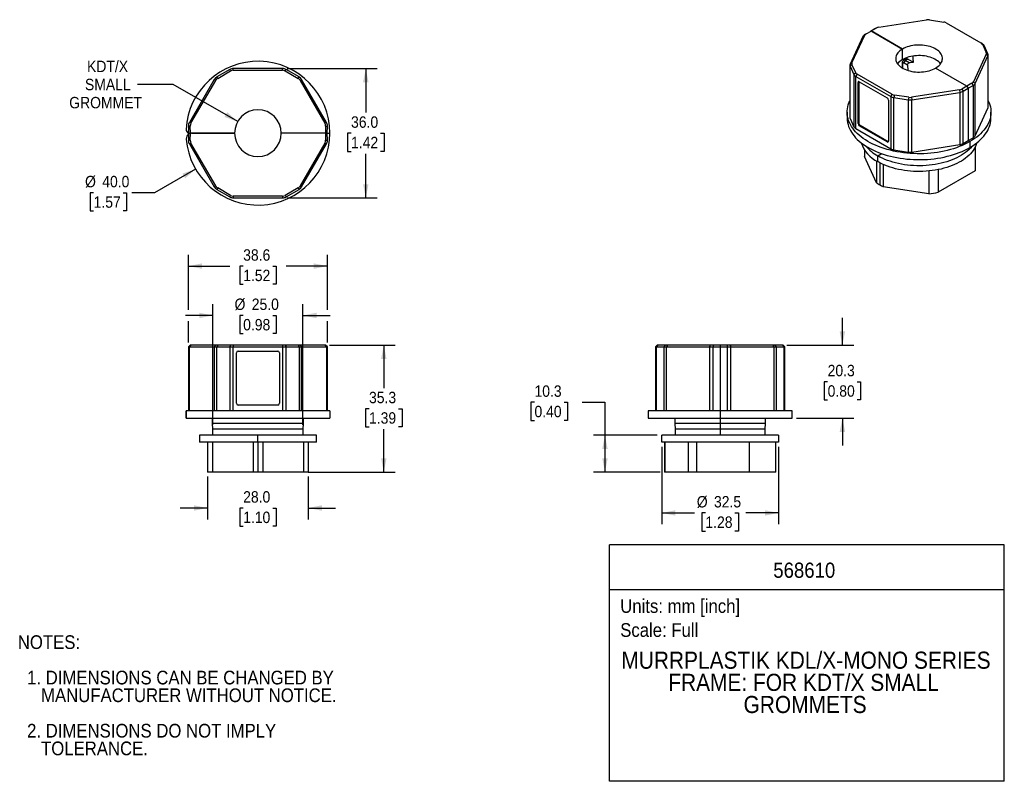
# Model space of a CAD drawing. Header units: millimetres. Extents: x 6 to 279, y 0 to 212.
import ezdxf
from ezdxf.enums import TextEntityAlignment as Align

# ---------------------------------------------------------------- set-up
doc = ezdxf.new("R2010")
doc.units = ezdxf.units.MM
doc.linetypes.add('SLD-Solid', pattern=[0])
doc.layers.add('DIMENSIONS', color=140, linetype='SLD-Solid', lineweight=25)
doc.layers.add('TEXT', color=140, linetype='SLD-Solid', lineweight=25)
doc.layers.add('SLD-DEFPOINTS', color=7, linetype='Continuous', plot=False)
doc.layers.get('SLD-DEFPOINTS').off()
doc.styles.add('SLDTEXTSTYLE0', font='GOTHIC.TTF', dxfattribs={"width": 0.913})
doc.dimstyles.new('SLDDIMSTYLE0', dxfattribs={"dimtxt": 3.175, "dimasz": 3.81, "dimexe": 0, "dimexo": 0.0625, "dimgap": 0.79375, "dimtad": 0, "dimtih": 1, "dimtoh": 1, "dimdec": 1, "dimrnd": 1e-09, "dimzin": 12, "dimdsep": 46, "dimtxsty": 'SLDTEXTSTYLE0', "dimsah": 1, "dimcen": 0.09, "dimadec": 0, "dimazin": 3, "dimtfac": 1, "dimtdec": 1, "dimtofl": 0, "dimtmove": 0, "dimatfit": 3, "dimfxl": 0, "dimfrac": 2, "dimtolj": 1, "dimtzin": 12, "dimarcsym": 0})
doc.dimstyles.new('SLDDIMSTYLE1', dxfattribs={"dimtxt": 3.175, "dimasz": 3.81, "dimexe": 0, "dimexo": 0.0625, "dimgap": 0.79375, "dimtad": 0, "dimtih": 1, "dimtoh": 1, "dimdec": 1, "dimrnd": 1e-09, "dimzin": 4, "dimdsep": 46, "dimtxsty": 'SLDTEXTSTYLE0', "dimsah": 1, "dimcen": 0.09, "dimadec": 0, "dimazin": 1, "dimtfac": 1, "dimtdec": 1, "dimtmove": 0, "dimatfit": 0, "dimfxl": 0, "dimfrac": 2, "dimtolj": 1, "dimtzin": 12, "dimarcsym": 0})
doc.dimstyles.new('SLDDIMSTYLE2', dxfattribs={"dimtxt": 3.175, "dimasz": 3.81, "dimexe": 0, "dimexo": 0.0625, "dimgap": 0.79375, "dimtad": 0, "dimtih": 1, "dimtoh": 1, "dimdec": 1, "dimrnd": 1e-09, "dimzin": 12, "dimdsep": 46, "dimtxsty": 'SLDTEXTSTYLE0', "dimsah": 1, "dimcen": 0.09, "dimadec": 0, "dimazin": 3, "dimtfac": 1, "dimtdec": 1, "dimtmove": 0, "dimatfit": 0, "dimfxl": 0, "dimfrac": 2, "dimtolj": 1, "dimtzin": 12, "dimarcsym": 0})
doc.dimstyles.new('SLDDIMSTYLE3', dxfattribs={"dimtxt": 3.175, "dimasz": 3.81, "dimexe": 0, "dimexo": 0.0625, "dimgap": 0.79375, "dimtad": 0, "dimtih": 1, "dimtoh": 1, "dimdec": 1, "dimrnd": 1e-09, "dimzin": 4, "dimdsep": 46, "dimtxsty": 'SLDTEXTSTYLE0', "dimsah": 1, "dimcen": 0.09, "dimadec": 0, "dimazin": 1, "dimtfac": 1, "dimtdec": 1, "dimtofl": 0, "dimtmove": 0, "dimatfit": 3, "dimfxl": 0, "dimfrac": 2, "dimtolj": 1, "dimtzin": 12, "dimarcsym": 0})
doc.dimstyles.new('SLDDIMSTYLE4', dxfattribs={"dimtxt": 3.175, "dimasz": 3.81, "dimexe": 0, "dimexo": 0.0625, "dimgap": 0.79375, "dimtad": 0, "dimtih": 1, "dimtoh": 1, "dimdec": 1, "dimrnd": 1e-09, "dimzin": 4, "dimdsep": 46, "dimtxsty": 'SLDTEXTSTYLE0', "dimsah": 1, "dimcen": 0, "dimadec": 0, "dimazin": 1, "dimtfac": 1, "dimtdec": 1, "dimtofl": 0, "dimtmove": 0, "dimatfit": 3, "dimfxl": 0, "dimfrac": 2, "dimtolj": 1, "dimtzin": 12, "dimarcsym": 0})
doc.dimstyles.new('SLDDIMSTYLE5', dxfattribs={"dimtxt": 3.175, "dimasz": 3.81, "dimexe": 0, "dimexo": 0.0625, "dimgap": 0.79375, "dimtad": 0, "dimtih": 1, "dimtoh": 1, "dimdec": 1, "dimrnd": 1e-09, "dimzin": 12, "dimdsep": 46, "dimtxsty": 'SLDTEXTSTYLE0', "dimsah": 1, "dimcen": 0, "dimadec": 0, "dimazin": 3, "dimtfac": 1, "dimtdec": 1, "dimtofl": 0, "dimtmove": 0, "dimatfit": 3, "dimfxl": 0, "dimfrac": 2, "dimtolj": 1, "dimtzin": 12, "dimarcsym": 0})

# ---------------------------------------------------------------- blocks, each defined once
blk = doc.blocks.new('SW_NOTE_0')
at = {"layer": 'TEXT', "color": 0, "insert": (0, 4.87), "char_height": 3.81, "attachment_point": 1, "style": 'SLDTEXTSTYLE0'}
blk.add_mtext('Scale: Full', dxfattribs=at)
blk = doc.blocks.new('SW_NOTE_0_1')
at = {"layer": 'TEXT', "color": 0, "insert": (0, 4.87), "char_height": 3.81, "attachment_point": 1, "style": 'SLDTEXTSTYLE0'}
blk.add_mtext('Units: mm [inch]', dxfattribs=at)
blk = doc.blocks.new('Block1')
at = {"layer": 'TEXT'}
for p, q in [((279.4, 65.76), (169.64, 65.76)), ((169.64, 0), (169.64, 65.76)), ((279.4, 0), (279.4, 65.76)), ((169.64, 53.4), (279.4, 53.4)), ((279.4, 0), (169.64, 0))]:
    blk.add_line(p, q, dxfattribs=at)
at = {"layer": 'TEXT', "color": 140}
for name, p in [('SW_NOTE_0_1', (172.59, 45.8)), ('SW_NOTE_0', (172.59, 39.13))]:
    blk.add_blockref(name, p, dxfattribs=at)
at = {"layer": 'TEXT', "color": 140, "style": 'SLDTEXTSTYLE0', "width": 0.913}
for tag, height, p in [('AUTOATTR0', 4.23, (215.16, 55.35)), ('AUTOATTR1_0', 4.76, (172.91, 29.89)), ('AUTOATTR1_1', 4.76, (185.95, 23.73)), ('AUTOATTR1_2', 4.76, (206.89, 17.57))]:
    blk.add_attdef(tag, text='', height=height, dxfattribs=at).set_placement(p, align=Align.BOTTOM_LEFT)
blk = doc.blocks.new('SW_NOTE_0_2')
at = {"layer": 'TEXT', "color": 0, "char_height": 3.81, "attachment_point": 1, "style": 'SLDTEXTSTYLE0'}
for s, insert in [('NOTES:', (0, 4.87)), ('  1. DIMENSIONS CAN BE CHANGED BY     ', (0, -4.99)), ('     MANUFACTURER WITHOUT NOTICE.', (0, -9.91)), ('  2. DIMENSIONS DO NOT IMPLY ', (0, -19.77)), ('     TOLERANCE.', (0, -24.69))]:
    blk.add_mtext(s, dxfattribs=dict(at, insert=insert))
blk = doc.blocks.new('_D')
at = {"layer": 'DIMENSIONS'}
for p, q in [((91.73, 121.34), (110.02, 121.34)), ((106.85, 121.34), (106.85, 109.4)), ((102.74, 103.67), (101.78, 103.67)), ((101.78, 103.67), (101.78, 98.63)), ((110.95, 103.67), (111.92, 103.67)), ((111.92, 103.67), (111.92, 98.63)), ((101.78, 98.63), (102.74, 98.63)), ((111.92, 98.63), (110.95, 98.63)), ((106.85, 86.04), (106.85, 97.98)), ((85.77, 86.04), (110.02, 86.04))]:
    blk.add_line(p, q, dxfattribs=at)
for points in [[(106.85, 121.34), (106.09, 117.53), (107.61, 117.53)], [(106.85, 86.04), (107.61, 89.85), (106.09, 89.85)]]:
    blk.add_solid(points, dxfattribs=at)
at = {"layer": 'DIMENSIONS', "char_height": 3.175, "attachment_point": 1, "style": 'SLDTEXTSTYLE0'}
for s, insert in [('35.3', (102.74, 108.37)), ('1.39', (102.74, 102.68))]:
    blk.add_mtext(s, dxfattribs=dict(at, insert=insert))
blk = doc.blocks.new('_D_1')
at = {"layer": 'DIMENSIONS'}
for p, q in [((52.52, 131.2), (52.52, 146.52)), ((91.16, 131.2), (91.16, 146.52)), ((52.52, 143.34), (63.99, 143.34)), ((67.74, 143.32), (66.77, 143.32)), ((66.77, 143.32), (66.77, 138.28)), ((75.95, 143.32), (76.92, 143.32)), ((76.92, 143.32), (76.92, 138.28)), ((91.16, 143.34), (79.7, 143.34)), ((66.77, 138.28), (67.74, 138.28)), ((76.92, 138.28), (75.95, 138.28)), ((52.52, 122.11), (52.52, 128.02)), ((91.16, 122.11), (91.16, 128.02))]:
    blk.add_line(p, q, dxfattribs=at)
for points in [[(52.52, 143.34), (56.33, 142.58), (56.33, 144.1)], [(91.16, 143.34), (87.35, 144.1), (87.35, 142.58)]]:
    blk.add_solid(points, dxfattribs=at)
at = {"layer": 'DIMENSIONS', "char_height": 3.175, "attachment_point": 1, "style": 'SLDTEXTSTYLE0'}
for s, insert in [('38.6', (67.74, 148.02)), ('1.52', (67.74, 142.33))]:
    blk.add_mtext(s, dxfattribs=dict(at, insert=insert))
blk = doc.blocks.new('_D_2')
at = {"layer": 'DIMENSIONS'}
for p, q in [((57.84, 84.77), (57.84, 72.87)), ((85.84, 84.77), (85.84, 72.87)), ((57.84, 76.04), (50.22, 76.04)), ((67.74, 76.02), (66.77, 76.02)), ((66.77, 76.02), (66.77, 70.98)), ((75.95, 76.02), (76.92, 76.02)), ((76.92, 76.02), (76.92, 70.98)), ((85.84, 76.04), (93.46, 76.04)), ((66.77, 70.98), (67.74, 70.98)), ((76.92, 70.98), (75.95, 70.98))]:
    blk.add_line(p, q, dxfattribs=at)
for points in [[(57.84, 76.04), (54.03, 76.8), (54.03, 75.28)], [(85.84, 76.04), (89.65, 75.28), (89.65, 76.8)]]:
    blk.add_solid(points, dxfattribs=at)
at = {"layer": 'DIMENSIONS', "char_height": 3.175, "attachment_point": 1, "style": 'SLDTEXTSTYLE0'}
for s, insert in [('28.0', (67.74, 80.72)), ('1.10', (67.74, 75.03))]:
    blk.add_mtext(s, dxfattribs=dict(at, insert=insert))
blk = doc.blocks.new('_D_3')
at = {"layer": 'DIMENSIONS'}
for p, q in [((59.34, 99.2), (59.34, 132.79)), ((84.34, 99.2), (84.34, 132.79)), ((59.34, 129.61), (51.72, 129.61)), ((67.74, 129.61), (66.77, 129.61)), ((66.77, 129.61), (66.77, 124.57)), ((75.95, 129.61), (76.92, 129.61)), ((76.92, 129.61), (76.92, 124.57)), ((84.34, 129.61), (91.96, 129.61)), ((66.77, 124.57), (67.74, 124.57)), ((76.92, 124.57), (75.95, 124.57))]:
    blk.add_line(p, q, dxfattribs=at)
for points in [[(59.34, 129.61), (55.53, 130.37), (55.53, 128.85)], [(84.34, 129.61), (88.15, 128.85), (88.15, 130.37)]]:
    blk.add_solid(points, dxfattribs=at)
at = {"layer": 'DIMENSIONS', "char_height": 3.175, "attachment_point": 1, "style": 'SLDTEXTSTYLE0'}
for s, insert in [('%%c', (65.34, 134.31)), ('25.0', (70.13, 134.31)), ('0.98', (67.74, 128.63))]:
    blk.add_mtext(s, dxfattribs=dict(at, insert=insert))
blk = doc.blocks.new('_D_4')
at = {"layer": 'DIMENSIONS'}
for p, q in [((184.14, 93.07), (184.14, 71.5)), ((216.64, 93.07), (216.64, 71.5)), ((184.14, 74.67), (193.24, 74.67)), ((196.28, 74.67), (195.31, 74.67)), ((195.31, 74.67), (195.31, 69.63)), ((204.49, 74.67), (205.46, 74.67)), ((205.46, 74.67), (205.46, 69.63)), ((216.64, 74.67), (207.53, 74.67)), ((195.31, 69.63), (196.28, 69.63)), ((205.46, 69.63), (204.49, 69.63))]:
    blk.add_line(p, q, dxfattribs=at)
for points in [[(184.14, 74.67), (187.95, 73.91), (187.95, 75.43)], [(216.64, 74.67), (212.83, 75.43), (212.83, 73.91)]]:
    blk.add_solid(points, dxfattribs=at)
at = {"layer": 'DIMENSIONS', "char_height": 3.175, "attachment_point": 1, "style": 'SLDTEXTSTYLE0'}
for s, insert in [('%%c', (193.89, 79.37)), ('32.5', (198.67, 79.37)), ('1.28', (196.28, 73.69))]:
    blk.add_mtext(s, dxfattribs=dict(at, insert=insert))
blk = doc.blocks.new('_D_5')
at = {"layer": 'DIMENSIONS'}
for p, q in [((148.75, 105.45), (147.78, 105.45)), ((147.78, 105.45), (147.78, 100.41)), ((156.96, 105.45), (157.93, 105.45)), ((157.93, 105.45), (157.93, 100.41)), ((162, 105.48), (168.35, 105.48)), ((168.35, 105.48), (168.35, 96.29)), ((147.78, 100.41), (148.75, 100.41)), ((157.93, 100.41), (156.96, 100.41)), ((182.87, 96.29), (165.18, 96.29)), ((168.35, 96.29), (168.35, 86.04)), ((183.72, 86.04), (165.18, 86.04))]:
    blk.add_line(p, q, dxfattribs=at)
for points in [[(168.35, 96.29), (167.59, 92.48), (169.11, 92.48)], [(168.35, 86.04), (169.11, 89.85), (167.59, 89.85)]]:
    blk.add_solid(points, dxfattribs=at)
at = {"layer": 'DIMENSIONS', "char_height": 3.175, "attachment_point": 1, "style": 'SLDTEXTSTYLE0'}
for s, insert in [('10.3', (148.75, 110.15)), ('0.40', (148.75, 104.47))]:
    blk.add_mtext(s, dxfattribs=dict(at, insert=insert))
blk = doc.blocks.new('_D_6')
at = {"layer": 'DIMENSIONS'}
for p, q in [((234.38, 121.34), (234.38, 128.96)), ((218.95, 121.34), (237.55, 121.34)), ((230.27, 111.17), (229.3, 111.17)), ((229.3, 111.17), (229.3, 106.13)), ((238.48, 111.17), (239.45, 111.17)), ((239.45, 111.17), (239.45, 106.13)), ((229.3, 106.13), (230.27, 106.13)), ((239.45, 106.13), (238.48, 106.13)), ((221.66, 101.04), (237.55, 101.04)), ((234.38, 101.04), (234.38, 93.42))]:
    blk.add_line(p, q, dxfattribs=at)
for points in [[(234.38, 121.34), (235.14, 125.15), (233.62, 125.15)], [(234.38, 101.04), (233.62, 97.23), (235.14, 97.23)]]:
    blk.add_solid(points, dxfattribs=at)
at = {"layer": 'DIMENSIONS', "char_height": 3.175, "attachment_point": 1, "style": 'SLDTEXTSTYLE0'}
for s, insert in [('20.3', (230.27, 115.87)), ('0.80', (230.27, 110.18))]:
    blk.add_mtext(s, dxfattribs=dict(at, insert=insert))
blk = doc.blocks.new('_D_7')
at = {"layer": 'DIMENSIONS'}
for p, q in [((79.97, 198.32), (105.02, 198.32)), ((101.84, 198.32), (101.84, 186.03)), ((97.74, 180.3), (96.77, 180.3)), ((96.77, 180.3), (96.77, 175.26)), ((105.95, 180.3), (106.92, 180.3)), ((106.92, 180.3), (106.92, 175.26)), ((96.77, 175.26), (97.74, 175.26)), ((106.92, 175.26), (105.95, 175.26)), ((101.84, 162.32), (101.84, 174.61)), ((79.97, 162.32), (105.02, 162.32))]:
    blk.add_line(p, q, dxfattribs=at)
for points in [[(101.84, 198.32), (101.08, 194.51), (102.61, 194.51)], [(101.84, 162.32), (102.61, 166.13), (101.08, 166.13)]]:
    blk.add_solid(points, dxfattribs=at)
at = {"layer": 'DIMENSIONS', "char_height": 3.175, "attachment_point": 1, "style": 'SLDTEXTSTYLE0'}
for s, insert in [('36.0', (97.74, 185)), ('1.42', (97.74, 179.31))]:
    blk.add_mtext(s, dxfattribs=dict(at, insert=insert))
blk = doc.blocks.new('_D_8')
at = {"layer": 'DIMENSIONS'}
for p, q in [((54.52, 170.32), (43.11, 163.74)), ((26.16, 163.74), (25.19, 163.74)), ((25.19, 163.74), (25.19, 158.7)), ((34.37, 163.74), (35.34, 163.74)), ((35.34, 163.74), (35.34, 158.7)), ((43.11, 163.74), (36.76, 163.74)), ((25.19, 158.7), (26.16, 158.7)), ((35.34, 158.7), (34.37, 158.7))]:
    blk.add_line(p, q, dxfattribs=at)
blk.add_solid([(54.52, 170.32), (50.84, 169.08), (51.61, 167.76)], dxfattribs=at)
at = {"layer": 'DIMENSIONS', "char_height": 3.175, "attachment_point": 1, "style": 'SLDTEXTSTYLE0'}
for s, insert in [('%%c', (23.77, 168.44)), ('40.0', (28.55, 168.44)), ('1.57', (26.16, 162.75))]:
    blk.add_mtext(s, dxfattribs=dict(at, insert=insert))
blk = doc.blocks.new('_D_9')
at = {"layer": 'DIMENSIONS'}
for p, q in [((48.31, 193.91), (38.37, 193.91)), ((66.22, 183.57), (48.31, 193.91))]:
    blk.add_line(p, q, dxfattribs=at)
blk.add_solid([(66.22, 183.57), (63.3, 186.14), (62.53, 184.82)], dxfattribs=at)
at = {"layer": 'DIMENSIONS', "char_height": 3.175, "attachment_point": 1, "style": 'SLDTEXTSTYLE0'}
for s, insert in [('KDT/X', (24.32, 200.49)), ('SMALL', (23.75, 195.45)), ('GROMMET', (19.37, 190.41))]:
    blk.add_mtext(s, dxfattribs=dict(at, insert=insert))

msp = doc.modelspace()

# ---------------------------------------------------------------- linework, layer by layer
for p, q in [((244.48, 209.81), (257.79, 211.87)), ((258.57, 211.87), (262.55, 211.25)), ((263.22, 211.03), (272.92, 205.43)), ((240.99, 207.96), (242.38, 208.74)), ((243.43, 209.37), (242.23, 208.65)), ((242.39, 208.74), (242.41, 208.75)), ((242.41, 208.75), (243.79, 209.57)), ((251.1, 203.74), (242.41, 208.75)), ((242.66, 208.61), (251.1, 203.74)), ((243.79, 209.57), (243.43, 209.37)), ((243.45, 209.38), (243.43, 209.37)), ((243.8, 209.58), (243.45, 209.38)), ((240.1, 207.23), (236.54, 199.54)), ((237.02, 199.88), (240.59, 207.56)), ((240.59, 207.56), (240.1, 207.23)), ((240.97, 207.95), (240.62, 207.74)), ((272.92, 205.43), (273.27, 205.23)), ((251.1, 200.8), (251.1, 203.74)), ((273.31, 205.04), (274.37, 202.74)), ((273.31, 205.04), (273.79, 204.71)), ((274.86, 202.41), (273.79, 204.71)), ((274.37, 202.74), (274.86, 202.41)), ((251.02, 199.9), (251.02, 198.48)), ((252.12, 200.99), (251.37, 200.56)), ((251.52, 199.9), (252.49, 199.34)), ((252.62, 200.94), (251.87, 200.51)), ((252.97, 199.88), (251.87, 200.51)), ((252.62, 200.94), (254.15, 200.06)), ((274.37, 202.29), (270.81, 194.61)), ((271.29, 194.12), (274.86, 201.81)), ((274.37, 202.29), (274.86, 201.81)), ((274.86, 201.81), (274.86, 187.28)), ((274.93, 187.57), (274.93, 202.11)), ((63.99, 198.05), (60.42, 195.99)), ((60.67, 195.56), (64.24, 197.62)), ((64.24, 197.62), (63.99, 198.05)), ((64.99, 197.82), (64.99, 198.32)), ((78.7, 198.32), (64.99, 198.32)), ((64.99, 197.82), (78.7, 197.82)), ((78.7, 197.82), (78.7, 198.32)), ((79.45, 197.62), (79.7, 198.05)), ((79.45, 197.62), (83.02, 195.56)), ((83.27, 195.99), (79.7, 198.05)), ((236.47, 199.24), (236.47, 184.71)), ((237.02, 199.88), (236.54, 199.54)), ((237.02, 199.43), (236.54, 198.94)), ((236.54, 198.94), (237.6, 196.64)), ((236.54, 184.41), (236.54, 198.94)), ((238.09, 197.13), (237.02, 199.43)), ((251.17, 198.39), (251.17, 199.69)), ((252.49, 199.34), (252.61, 197.79)), ((268.98, 193.42), (260.29, 198.43)), ((59.68, 195.26), (52.79, 183.33)), ((53.23, 183.08), (60.12, 195.01)), ((60.12, 195.01), (59.68, 195.26)), ((60.67, 195.56), (60.42, 195.99)), ((83.02, 195.56), (83.27, 195.99)), ((83.57, 195.01), (84, 195.26)), ((83.57, 195.01), (90.46, 183.08)), ((90.9, 183.33), (84, 195.26)), ((238.09, 197.13), (237.6, 196.64)), ((237.6, 196.64), (237.6, 182.11)), ((238.47, 196.74), (238.12, 196.13)), ((238.12, 196.13), (247.82, 190.53)), ((238.12, 181.59), (238.12, 196.13)), ((248.17, 191.14), (238.47, 196.74)), ((238.73, 194.43), (238.94, 194.55)), ((238.73, 183), (238.73, 194.43)), ((238.94, 194.55), (238.94, 183.12)), ((239.08, 194.63), (246.86, 190.14)), ((270.81, 194.61), (271.29, 194.12)), ((266.92, 192.36), (253.6, 190.3)), ((253.73, 189.61), (267.04, 191.67)), ((266.92, 192.36), (267.04, 191.67)), ((267.04, 191.67), (267.04, 177.14)), ((268.98, 193.42), (267.61, 192.6)), ((267.61, 192.6), (267.97, 191.99)), ((267.97, 191.99), (269.33, 192.8)), ((267.97, 177.45), (267.97, 191.99)), ((270.4, 194.21), (268.98, 193.42)), ((268.98, 193.42), (269.33, 192.8)), ((269.33, 192.8), (270.75, 193.59)), ((269.33, 192.8), (269.33, 178.27)), ((270.4, 194.21), (270.75, 193.59)), ((270.75, 193.59), (270.75, 179.06)), ((271.29, 179.59), (271.29, 194.12)), ((247.21, 189.53), (247.21, 178.1)), ((248.17, 191.14), (247.82, 190.53)), ((247.82, 190.53), (247.82, 176)), ((248.84, 190.92), (248.71, 190.23)), ((248.71, 190.23), (252.7, 189.61)), ((248.71, 175.7), (248.71, 190.23)), ((252.83, 190.3), (248.84, 190.92)), ((252.83, 190.3), (252.7, 189.61)), ((252.7, 189.61), (252.7, 175.08)), ((253.6, 190.3), (253.73, 189.61)), ((253.73, 175.08), (253.73, 189.61)), ((271.29, 179.59), (274.86, 187.28)), ((235.7, 186.14), (235.7, 184.51)), ((236.54, 184.41), (237.6, 182.11)), ((275.7, 184.51), (275.7, 186.14)), ((53.03, 182.3), (52.53, 182.29)), ((52.53, 182.29), (52.56, 180.37)), ((53.23, 183.08), (52.79, 183.33)), ((53.06, 180.32), (53.03, 182.3)), ((90.46, 183.08), (90.9, 183.33)), ((90.66, 182.3), (90.63, 180.32)), ((90.66, 182.3), (91.16, 182.29)), ((91.13, 180.32), (91.16, 182.29)), ((238.12, 181.59), (247.82, 176)), ((238.94, 183.12), (238.73, 183)), ((239.08, 182.39), (239.29, 182.51)), ((246.86, 177.9), (239.08, 182.39)), ((239.29, 182.51), (247.07, 178.02)), ((52.56, 180.06), (52.53, 178.36)), ((53.03, 178.35), (52.53, 178.36)), ((52.87, 180.32), (53.06, 180.32)), ((53.03, 178.35), (53.06, 180.28)), ((65.34, 180.32), (53.06, 180.32)), ((53.41, 180.32), (65.34, 180.32)), ((90.63, 180.32), (78.34, 180.32)), ((90.63, 180.32), (91.13, 180.32)), ((90.63, 180.32), (90.66, 178.35)), ((90.66, 178.35), (91.16, 178.36)), ((91.13, 180.32), (91.84, 180.32)), ((91.16, 178.36), (91.13, 180.32)), ((247.07, 178.02), (246.86, 177.9)), ((267.97, 177.45), (269.33, 178.27)), ((269.33, 178.27), (270.75, 179.06)), ((269.33, 178.27), (269.84, 177.98)), ((269.84, 177.98), (269.84, 176.34)), ((53.23, 177.57), (52.79, 177.32)), ((52.79, 177.32), (59.68, 165.39)), ((60.12, 165.64), (53.23, 177.57)), ((90.46, 177.57), (83.57, 165.64)), ((84, 165.39), (90.9, 177.32)), ((90.46, 177.57), (90.9, 177.32)), ((240.48, 175.74), (240.48, 173.81)), ((248.71, 175.7), (252.7, 175.08)), ((253.73, 175.08), (267.04, 177.14)), ((271.31, 176.44), (271.31, 169.85)), ((243.86, 166.52), (240.48, 173.81)), ((243.86, 172.61), (243.86, 166.52)), ((244.21, 174), (245.32, 174.64)), ((244.21, 172.4), (244.21, 174)), ((244.77, 172.09), (244.77, 165.95)), ((245.76, 171.61), (245.76, 165.43)), ((258.38, 169.79), (258.38, 163.48)), ((260.98, 170.17), (260.98, 163.88)), ((271.31, 169.85), (260.98, 163.88)), ((60.12, 165.64), (59.68, 165.39)), ((60.67, 165.09), (60.42, 164.65)), ((60.42, 164.65), (63.99, 162.59)), ((64.24, 163.02), (60.67, 165.09)), ((83.02, 165.09), (79.45, 163.02)), ((79.7, 162.59), (83.27, 164.65)), ((83.02, 165.09), (83.27, 164.65)), ((83.57, 165.64), (84, 165.39)), ((258.38, 163.48), (245.76, 165.43)), ((64.24, 163.02), (63.99, 162.59)), ((78.7, 162.82), (64.99, 162.82)), ((64.99, 162.82), (64.99, 162.32)), ((64.99, 162.32), (78.7, 162.32)), ((78.7, 162.82), (78.7, 162.32)), ((79.45, 163.02), (79.7, 162.59)), ((53.02, 121.34), (52.52, 120.84)), ((52.52, 120.84), (52.52, 103.04)), ((52.52, 120.84), (52.79, 120.84)), ((53.23, 121.34), (52.79, 120.84)), ((52.79, 103.04), (52.79, 120.84)), ((52.79, 120.84), (59.68, 120.84)), ((53.23, 121.34), (53.02, 121.34)), ((60.12, 121.34), (53.23, 121.34)), ((60.12, 121.34), (59.68, 120.84)), ((59.68, 120.84), (59.68, 103.04)), ((59.68, 120.84), (60.42, 120.84)), ((60.67, 121.34), (60.12, 121.34)), ((60.67, 121.34), (60.42, 120.84)), ((60.42, 103.04), (60.42, 120.84)), ((60.42, 120.84), (63.99, 120.84)), ((64.24, 121.34), (60.67, 121.34)), ((64.24, 121.34), (63.99, 120.84)), ((63.99, 120.84), (63.99, 103.04)), ((63.99, 120.84), (64.99, 120.84)), ((64.99, 121.34), (64.24, 121.34)), ((78.7, 121.34), (64.99, 121.34)), ((64.99, 121.34), (64.99, 120.84)), ((64.99, 103.04), (64.99, 120.84)), ((64.99, 120.84), (78.7, 120.84)), ((79.45, 121.34), (78.7, 121.34)), ((78.7, 121.34), (78.7, 120.84)), ((78.7, 120.84), (79.7, 120.84)), ((78.7, 120.84), (78.7, 103.04)), ((79.45, 121.34), (79.7, 120.84)), ((83.02, 121.34), (79.45, 121.34)), ((79.7, 103.04), (79.7, 120.84)), ((79.7, 120.84), (83.27, 120.84)), ((83.02, 121.34), (83.27, 120.84)), ((83.57, 121.34), (83.02, 121.34)), ((83.27, 120.84), (83.27, 103.04)), ((83.27, 120.84), (84, 120.84)), ((83.57, 121.34), (84, 120.84)), ((90.46, 121.34), (83.57, 121.34)), ((84, 103.04), (84, 120.84)), ((84, 120.84), (90.9, 120.84)), ((90.46, 121.34), (90.9, 120.84)), ((90.66, 121.34), (90.46, 121.34)), ((91.16, 120.84), (90.66, 121.34)), ((90.9, 120.84), (90.9, 103.04)), ((90.9, 120.84), (91.16, 120.84)), ((91.16, 103.04), (91.16, 120.84)), ((182.89, 121.34), (182.39, 120.84)), ((182.39, 120.84), (182.65, 120.84)), ((182.39, 120.84), (182.39, 103.04)), ((183.09, 121.34), (182.65, 120.84)), ((182.65, 120.84), (184.72, 120.84)), ((182.65, 103.04), (182.65, 120.84)), ((183.09, 121.34), (182.89, 121.34)), ((185.15, 121.34), (183.09, 121.34)), ((185.15, 121.34), (184.72, 120.84)), ((184.72, 120.84), (185.45, 120.84)), ((184.72, 120.84), (184.72, 103.04)), ((185.7, 121.34), (185.15, 121.34)), ((185.7, 121.34), (185.45, 120.84)), ((185.45, 120.84), (197.38, 120.84)), ((185.45, 103.04), (185.45, 120.84)), ((197.63, 121.34), (185.7, 121.34)), ((197.63, 121.34), (197.38, 120.84)), ((197.38, 120.84), (198.42, 120.84)), ((197.38, 120.84), (197.38, 103.04)), ((198.41, 121.34), (197.63, 121.34)), ((198.41, 121.34), (198.42, 120.84)), ((200.39, 121.34), (198.41, 121.34)), ((198.42, 103.04), (198.42, 120.84)), ((198.42, 120.84), (200.39, 120.84)), ((202.36, 121.34), (200.39, 121.34)), ((200.39, 121.34), (200.39, 120.84)), ((200.39, 120.84), (202.35, 120.84)), ((200.39, 120.84), (200.39, 103.04)), ((202.36, 121.34), (202.35, 120.84)), ((202.35, 120.84), (202.35, 103.04)), ((202.35, 120.84), (203.39, 120.84)), ((203.14, 121.34), (202.36, 121.34)), ((203.14, 121.34), (203.39, 120.84)), ((215.07, 121.34), (203.14, 121.34)), ((203.39, 103.04), (203.39, 120.84)), ((203.39, 120.84), (215.32, 120.84)), ((215.07, 121.34), (215.32, 120.84)), ((215.62, 121.34), (215.07, 121.34)), ((215.32, 120.84), (215.32, 103.04)), ((215.32, 120.84), (216.06, 120.84)), ((215.62, 121.34), (216.06, 120.84)), ((217.68, 121.34), (215.62, 121.34)), ((216.06, 103.04), (216.06, 120.84)), ((216.06, 120.84), (218.12, 120.84)), ((217.68, 121.34), (218.12, 120.84)), ((217.89, 121.34), (217.68, 121.34)), ((217.89, 121.34), (218.39, 120.84)), ((218.12, 120.84), (218.12, 103.04)), ((218.12, 120.84), (218.39, 120.84)), ((218.39, 103.04), (218.39, 120.84)), ((65.84, 105.19), (65.84, 119.19)), ((66.34, 119.69), (77.34, 119.69)), ((77.84, 119.19), (77.84, 105.19)), ((77.34, 104.69), (66.34, 104.69)), ((51.87, 103.04), (51.87, 101.04)), ((51.91, 103.04), (51.87, 103.04)), ((51.91, 103.04), (51.91, 101.04)), ((91.84, 103.04), (51.91, 103.04)), ((51.91, 101.04), (51.91, 103.04)), ((51.91, 103.04), (51.91, 103.04)), ((91.84, 103.04), (91.84, 101.04)), ((180.39, 103.04), (180.39, 101.04)), ((200.39, 103.04), (180.39, 103.04)), ((200.39, 103.04), (200.39, 101.04)), ((220.39, 103.04), (200.39, 103.04)), ((220.39, 101.04), (220.39, 103.04)), ((51.87, 101.04), (51.91, 101.04)), ((51.91, 101.04), (91.84, 101.04)), ((51.91, 101.04), (51.91, 101.04)), ((59.22, 99.54), (59.22, 101.04)), ((59.34, 97.93), (59.22, 99.54)), ((84.47, 99.54), (59.22, 99.54)), ((84.47, 99.54), (84.34, 97.93)), ((84.47, 101.04), (84.47, 99.54)), ((180.39, 101.04), (200.39, 101.04)), ((187.76, 101.04), (187.76, 99.54)), ((187.76, 99.54), (187.89, 97.93)), ((200.39, 99.54), (187.76, 99.54)), ((200.39, 101.04), (220.39, 101.04)), ((200.39, 101.04), (200.39, 99.54)), ((213.01, 99.54), (200.39, 99.54)), ((200.39, 99.54), (200.39, 97.93)), ((212.89, 97.93), (213.01, 99.54)), ((213.01, 99.54), (213.01, 101.04)), ((55.59, 96.29), (55.59, 94.34)), ((71.84, 96.29), (55.59, 96.29)), ((59.34, 96.29), (59.34, 97.93)), ((84.34, 97.93), (59.34, 97.93)), ((71.84, 94.34), (71.84, 96.29)), ((88.09, 96.29), (71.84, 96.29)), ((84.34, 97.93), (84.34, 96.29)), ((88.09, 94.34), (88.09, 96.29)), ((184.14, 94.34), (184.14, 96.29)), ((216.64, 96.29), (184.14, 96.29)), ((187.89, 97.93), (187.89, 96.29)), ((200.39, 97.93), (187.89, 97.93)), ((212.89, 97.93), (200.39, 97.93)), ((200.39, 97.93), (200.39, 96.29)), ((212.89, 96.29), (212.89, 97.93)), ((216.64, 96.29), (216.64, 94.34)), ((71.84, 94.34), (55.59, 94.34)), ((57.84, 94.34), (57.84, 86.04)), ((59.18, 94.34), (59.18, 86.04)), ((70.5, 94.34), (70.5, 86.04)), ((88.09, 94.34), (71.84, 94.34)), ((71.84, 94.34), (71.84, 86.04)), ((73.18, 94.34), (73.18, 86.04)), ((84.5, 94.34), (84.5, 86.04)), ((85.84, 94.34), (85.84, 86.04)), ((216.64, 94.34), (184.14, 94.34)), ((184.94, 94.34), (184.94, 86.04)), ((184.99, 94.34), (184.99, 86.04)), ((191.53, 94.34), (191.53, 86.04)), ((193.85, 94.34), (193.85, 86.04)), ((208.47, 94.34), (208.47, 86.04)), ((215.78, 94.34), (215.78, 86.04)), ((215.84, 86.04), (215.84, 94.34)), ((59.18, 86.04), (57.84, 86.04)), ((70.5, 86.04), (59.18, 86.04)), ((71.84, 86.04), (70.5, 86.04)), ((73.18, 86.04), (71.84, 86.04)), ((84.5, 86.04), (73.18, 86.04)), ((85.84, 86.04), (84.5, 86.04)), ((184.99, 86.04), (184.94, 86.04)), ((191.53, 86.04), (184.99, 86.04)), ((193.85, 86.04), (191.53, 86.04)), ((208.47, 86.04), (193.85, 86.04)), ((215.78, 86.04), (208.47, 86.04)), ((215.84, 86.04), (215.78, 86.04))]:
    msp.add_line(p, q)
at = {"flags": 128}
for points in [[(251.1, 203.74), (250.73, 203.5), (250.39, 203.25), (250.09, 202.98), (249.83, 202.7), (249.62, 202.41), (249.44, 202.11), (249.31, 201.8), (249.23, 201.48), (249.2, 201.16), (249.21, 200.85), (249.27, 200.53), (249.37, 200.22), (249.52, 199.91), (249.72, 199.61), (249.96, 199.32), (250.24, 199.05), (250.55, 198.79), (250.91, 198.55), (251.3, 198.32), (251.72, 198.12), (252.17, 197.93), (252.65, 197.77), (253.15, 197.63), (253.66, 197.52), (254.19, 197.43), (254.73, 197.37), (255.28, 197.34), (255.83, 197.33), (256.38, 197.35), (256.93, 197.4), (257.47, 197.47), (257.99, 197.57), (258.5, 197.7), (258.99, 197.85), (259.45, 198.02), (259.89, 198.22), (260.29, 198.43)], [(260.29, 198.43), (260.67, 198.67), (261, 198.92), (261.3, 199.19), (261.56, 199.47), (261.78, 199.76), (261.95, 200.06), (262.08, 200.37), (262.16, 200.69), (262.19, 201), (262.18, 201.32), (262.12, 201.64), (262.02, 201.95), (261.87, 202.26), (261.67, 202.56), (261.44, 202.84), (261.16, 203.12), (260.84, 203.38), (260.48, 203.62), (260.09, 203.85), (259.67, 204.05), (259.22, 204.24), (258.75, 204.4), (258.25, 204.54), (257.73, 204.65), (257.2, 204.73), (256.66, 204.8), (256.11, 204.83), (255.56, 204.84), (255.01, 204.82), (254.46, 204.77), (253.93, 204.69), (253.4, 204.6), (252.89, 204.47), (252.41, 204.32), (251.94, 204.15), (251.51, 203.95), (251.1, 203.74)], [(261.68, 199.61), (261.67, 199.62), (261.44, 199.9), (261.16, 200.18), (260.84, 200.44), (260.48, 200.68), (260.09, 200.91), (259.67, 201.11), (259.22, 201.3), (258.75, 201.46), (258.25, 201.6), (257.73, 201.71), (257.2, 201.8), (256.66, 201.86), (256.11, 201.89), (255.56, 201.9), (255.01, 201.88), (254.46, 201.83), (253.93, 201.76), (253.4, 201.66), (252.89, 201.53), (252.41, 201.38), (251.94, 201.21), (251.51, 201.01), (251.1, 200.8)], [(238.96, 194.68), (238.94, 194.63), (238.94, 194.55)], [(269.84, 177.98), (269.15, 177.6), (268.42, 177.24), (267.67, 176.89), (266.89, 176.57), (266.09, 176.28), (265.26, 176), (264.41, 175.75), (263.54, 175.52), (262.65, 175.32), (261.74, 175.14), (260.83, 174.98), (259.9, 174.85), (258.96, 174.75), (258.01, 174.67), (257.06, 174.62), (256.1, 174.6), (255.15, 174.6), (254.19, 174.63), (253.24, 174.68), (252.29, 174.76), (251.36, 174.87), (250.43, 175), (249.51, 175.16), (248.61, 175.35), (247.72, 175.55), (246.86, 175.79), (246.01, 176.04), (245.18, 176.32), (244.38, 176.62), (243.61, 176.94), (242.86, 177.29), (242.14, 177.65), (241.45, 178.04), (240.8, 178.44), (240.18, 178.86), (239.59, 179.3), (239.04, 179.75), (238.53, 180.21), (238.06, 180.7), (237.63, 181.19), (237.24, 181.69), (236.89, 182.21), (236.59, 182.73), (236.33, 183.26), (236.11, 183.8), (235.94, 184.34), (235.81, 184.89), (235.73, 185.44), (235.7, 185.99), (235.71, 186.54), (235.76, 187.09), (235.87, 187.64), (236.01, 188.19), (236.21, 188.73), (236.44, 189.26), (236.47, 189.32)], [(274.93, 189.32), (274.94, 189.29), (275.18, 188.75), (275.37, 188.21), (275.52, 187.66), (275.63, 187.1), (275.68, 186.55), (275.69, 185.99), (275.66, 185.43), (275.58, 184.88), (275.45, 184.33), (275.27, 183.78), (275.05, 183.24), (274.79, 182.7), (274.48, 182.17), (274.12, 181.65), (273.73, 181.15), (273.29, 180.65), (272.81, 180.17), (272.29, 179.7), (271.73, 179.24), (271.14, 178.8), (270.5, 178.38), (269.84, 177.98)], [(235.7, 184.51), (235.7, 184.36), (235.73, 183.81), (235.81, 183.26), (235.94, 182.71), (236.11, 182.17), (236.33, 181.63), (236.59, 181.1), (236.89, 180.57), (237.24, 180.06), (237.63, 179.56), (238.06, 179.06), (238.53, 178.58), (239.04, 178.11), (239.59, 177.66), (240.18, 177.23), (240.8, 176.81), (241.45, 176.4), (242.14, 176.02), (242.86, 175.66), (243.61, 175.31), (244.38, 174.99), (245.18, 174.69), (246.01, 174.41), (246.86, 174.15), (247.72, 173.92), (248.61, 173.71), (249.51, 173.53), (250.43, 173.37), (251.36, 173.24), (252.29, 173.13), (253.24, 173.05), (254.19, 173), (255.15, 172.97), (256.1, 172.97), (257.06, 172.99), (258.01, 173.04), (258.96, 173.12), (259.9, 173.22), (260.83, 173.35), (261.74, 173.5), (262.65, 173.68), (263.54, 173.89), (264.41, 174.12), (265.26, 174.37), (266.09, 174.64), (266.89, 174.94), (267.67, 175.26), (268.42, 175.6), (269.15, 175.96), (269.84, 176.34)], [(269.84, 176.34), (270.5, 176.75), (271.14, 177.17), (271.73, 177.61), (272.29, 178.06), (272.81, 178.53), (273.29, 179.02), (273.73, 179.51), (274.12, 180.02), (274.48, 180.54), (274.79, 181.07), (275.05, 181.6), (275.27, 182.14), (275.45, 182.69), (275.58, 183.24), (275.66, 183.8), (275.69, 184.36), (275.7, 184.51)], [(247.07, 178.02), (247.14, 177.99), (247.19, 177.97)], [(271.76, 177.63), (271.7, 177.42), (271.53, 176.93), (271.32, 176.45), (271.05, 175.97), (270.75, 175.51), (270.4, 175.05), (270.01, 174.6), (269.59, 174.17), (269.12, 173.75), (268.61, 173.34), (268.07, 172.95), (267.49, 172.58), (266.88, 172.23), (266.23, 171.9), (265.56, 171.58), (264.86, 171.29), (264.13, 171.02), (263.38, 170.77), (262.61, 170.55), (261.81, 170.35), (261.01, 170.17), (260.18, 170.02), (259.34, 169.9), (258.49, 169.8), (257.64, 169.72), (256.78, 169.68), (255.91, 169.66), (255.05, 169.66), (254.18, 169.7), (253.33, 169.76), (252.47, 169.84), (251.63, 169.96), (250.8, 170.09), (249.98, 170.26), (249.18, 170.44), (248.4, 170.66), (247.63, 170.89), (246.89, 171.15), (246.18, 171.43), (245.49, 171.74), (244.83, 172.06), (244.21, 172.4)], [(270.47, 176.73), (270.4, 176.64), (270.01, 176.19), (269.59, 175.76), (269.12, 175.34), (268.61, 174.94), (268.07, 174.55), (267.49, 174.18), (266.88, 173.82), (266.23, 173.49), (265.56, 173.18), (264.86, 172.88), (264.13, 172.61), (263.38, 172.36), (262.61, 172.14), (261.81, 171.94), (261.01, 171.76), (260.18, 171.61), (259.34, 171.49), (258.49, 171.39), (257.64, 171.32), (256.78, 171.27), (255.91, 171.25), (255.05, 171.26), (254.18, 171.29), (253.33, 171.35), (252.47, 171.44), (251.63, 171.55), (250.8, 171.69), (249.98, 171.85), (249.18, 172.04), (248.4, 172.25), (247.63, 172.49), (246.89, 172.74), (246.18, 173.03), (245.49, 173.33), (244.83, 173.65), (244.21, 174)]]:
    msp.add_lwpolyline(points, dxfattribs=at)
for centre, radius, start, end in [((258.18, 209.33), 2.56, 81.2908, 98.7091), ((262.28, 209.32), 1.95, 61.1111, 82.0228), ((241.83, 207.17), 1.66, 60.283, 70.6543), ((244.74, 207.89), 1.93, 97.9055, 119.6556), ((241.19, 206.65), 1.23, 117.7423, 152.2622), ((241.41, 207.13), 0.934, 116.6653, 152.1796), ((272.49, 204.61), 0.92, 27.6509, 62.3552), ((272.7, 204.14), 1.23, 27.6509, 62.3553), ((273.91, 202.52), 0.52, 334.4427, 25.5574), ((71.84, 180.32), 20, 0, 176.983), ((253.21, 196.93), 4.41, 118.5958, 142.4585), ((251.26, 199.91), 0.24, 184.0991, 247.1988), ((251.38, 199.73), 0.218, 50.7967, 189.214), ((251.58, 200.13), 0.479, 52.7274, 116.0257), ((252.29, 199.86), 0.768, 122.6055, 177.3945), ((252.33, 200.53), 0.503, 54.3822, 114.3073), ((255.6, 186.78), 13.36, 96.2528, 101.361), ((274.23, 202.11), 0.693, 334.4427, 25.5572), ((64.99, 196.32), 2, 90, 120), ((64.99, 196.32), 1.5, 90, 120), ((78.7, 196.32), 2, 60, 90), ((78.7, 196.32), 1.5, 60, 90), ((237.16, 199.24), 0.693, 154.4427, 205.5572), ((237.49, 199.65), 0.52, 154.4427, 205.5574), ((61.42, 194.26), 2, 120, 150), ((61.42, 194.26), 1.5, 120, 150), ((82.27, 194.26), 1.5, 30, 60), ((82.27, 194.26), 2, 30, 60), ((238.69, 197.21), 1.23, 207.6509, 242.3553), ((238.9, 197.56), 0.92, 207.6509, 242.3552), ((238.94, 194.47), 0.218, 50.797, 189.214), ((269.98, 195.04), 0.934, 296.6653, 332.1796), ((266.65, 194.28), 1.93, 277.9055, 299.6556), ((266.69, 194.23), 2.58, 277.9055, 299.6556), ((270.19, 194.71), 1.25, 296.6653, 332.1794), ((246.44, 189.5), 0.768, 2.6055, 57.3944), ((249.07, 192.81), 2.6, 241.111, 262.0228), ((249.11, 192.85), 1.95, 241.1111, 262.0228), ((253.21, 192.99), 3.42, 261.2909, 278.7091), ((253.21, 192.84), 2.56, 261.2908, 278.7091), ((71.84, 180.32), 6.5, 0, 180), ((274.22, 187.58), 0.707, 334.6346, 359.6716), ((237.17, 184.71), 0.707, 180.3287, 205.3648), ((52.87, 181.32), 1, 176.983, 251.8314), ((54.52, 182.33), 2, 150, 181), ((54.52, 182.33), 1.5, 150, 181), ((89.16, 182.33), 1.5, 359, 30), ((89.16, 182.33), 2, 359, 30), ((238.69, 182.68), 1.23, 207.6509, 242.3553), ((239.49, 183.03), 0.768, 182.6055, 237.3945), ((239.71, 183.16), 0.768, 182.6055, 237.3945), ((71.84, 180.32), 20, 184.6507, 0), ((53.41, 178.82), 1.5, 124.5242, 184.6507), ((54.52, 178.32), 2, 179, 210), ((52.87, 181.32), 1, 251.8314, 270), ((53.41, 178.82), 1.5, 103.3423, 124.5242), ((54.52, 178.32), 1.5, 179, 210), ((53.41, 178.82), 1.5, 90, 103.3423), ((71.84, 180.32), 6.5, 180, 0), ((89.16, 178.32), 1.5, 330, 1), ((89.16, 178.32), 2, 330, 1), ((247, 178.07), 0.218, 230.7967, 9.214), ((270.19, 180.17), 1.25, 296.6653, 332.1794), ((248.25, 180.56), 9.11, 198.7671, 243.6226), ((249.63, 183.86), 11.26, 219.3277, 241.2157), ((249.07, 178.28), 2.6, 241.111, 262.0228), ((266.69, 179.69), 2.58, 277.9055, 299.6556), ((253.21, 178.46), 3.42, 261.2909, 278.7091), ((61.42, 166.39), 2, 210, 240), ((61.42, 166.39), 1.5, 210, 240), ((82.27, 166.39), 1.5, 300, 330), ((82.27, 166.39), 2, 300, 330), ((251.57, 177.76), 13.63, 235.5451, 240.0526), ((252.52, 179.4), 15.52, 240.0465, 244.1791), ((64.99, 164.32), 2, 240, 270), ((64.99, 164.32), 1.5, 240, 270), ((78.7, 164.32), 1.5, 270, 300), ((78.7, 164.32), 2, 270, 300), ((255.87, 188.3), 24.95, 275.7827, 281.8033), ((66.34, 119.19), 0.5, 90, 180), ((77.34, 119.19), 0.5, 0, 90), ((66.34, 105.19), 0.5, 180, 270), ((77.34, 105.19), 0.5, 270, 0)]:
    msp.add_arc(centre, radius, start, end)
for points, knots in [([(251.37, 200.56), (251.33, 200.53), (251.24, 200.47), (251.14, 200.35), (251.07, 200.21), (251.03, 200.06), (251.02, 199.95), (251.02, 199.9)], [0, 0, 0, 0, 0.1937803, 0.3957891, 0.5944511, 0.7965735, 1, 1, 1, 1]), ([(254.15, 200.06), (254.11, 200.47), (254.06, 201.04), (254.01, 201.6), (254, 201.75)], [0, 0, 0, 0, 0.731852, 1, 1, 1, 1]), ([(252.49, 199.34), (252.48, 199.45), (252.53, 199.58), (252.67, 199.73), (252.72, 199.78), (252.84, 199.84), (252.9, 199.86), (252.97, 199.88)], [0, 0, 0, 0, 0.5, 0.5, 0.75, 0.75, 1, 1, 1, 1])]:
    msp.add_open_spline(points, degree=3, knots=knots)

# ---------------------------------------------------------------- block references
at = {"layer": 'SLD-DEFPOINTS'}
msp.add_blockref('Block1', (0, 0), dxfattribs=at).add_auto_attribs({'AUTOATTR0': '568610', 'AUTOATTR1_0': 'MURRPLASTIK KDL/X-MONO SERIES ', 'AUTOATTR1_1': 'FRAME: FOR KDT/X SMALL ', 'AUTOATTR1_2': 'GROMMETS'})
at = {"layer": 'TEXT'}
msp.add_blockref('SW_NOTE_0_2', (5.07, 35.76), dxfattribs=at)

# ---------------------------------------------------------------- dimensions: what is measured, and where the dimension line sits
at = {"layer": 'DIMENSIONS'}
dim = msp.add_radius_dim(center=(71.84, 180.32), mpoint=(66.22, 183.57), text='KDT/X\\PSMALL\\PGROMMET', dimstyle='SLDDIMSTYLE5', dxfattribs=at)
dim.commit()
dim.dimension.update_dxf_attribs({"geometry": '_D_9', "text_midpoint": (30.27, 193.91), "dimtype": 164})
for base, p1, p2, dimstyle, picture, middle in [((101.84, 162.32), (78.7, 198.32), (78.7, 162.32), 'SLDDIMSTYLE3', '_D_7', (101.84, 180.32)), ((234.38, 121.34), (220.39, 101.04), (217.68, 121.34), 'SLDDIMSTYLE2', '_D_6', (234.38, 111.19)), ((106.85, 86.04), (90.46, 121.34), (84.5, 86.04), 'SLDDIMSTYLE0', '_D', (106.85, 103.69)), ((168.35202312, 86.04054297), (184.13527905, 96.29054297), (184.9935659, 86.04054297), 'SLDDIMSTYLE0', '_D_5', (168.35202312, 105.47863817))]:
    dim = msp.add_linear_dim(base=base, p1=p1, p2=p2, angle=90, dimstyle=dimstyle, dxfattribs=at)
    dim.commit()
    dim.dimension.update_dxf_attribs({"geometry": picture, "text_midpoint": middle, "dimtype": 160})
dim = msp.add_diameter_dim_2p(p1=(89.16, 190.32), p2=(54.52, 170.32), dimstyle='SLDDIMSTYLE4', dxfattribs=at)
dim.commit()
dim.dimension.update_dxf_attribs({"geometry": '_D_8', "text_midpoint": (30.27, 163.74), "dimtype": 163})
for base, p1, p2, dimstyle, picture, middle in [((52.52, 143.34), (91.16, 120.84), (52.52, 120.84), 'SLDDIMSTYLE0', '_D_1', (71.84, 143.34)), ((57.84, 76.04), (85.84, 86.04), (57.84, 86.04), 'SLDDIMSTYLE1', '_D_2', (71.84, 76.04))]:
    dim = msp.add_linear_dim(base=base, p1=p1, p2=p2, dimstyle=dimstyle, dxfattribs=at)
    dim.commit()
    dim.dimension.update_dxf_attribs({"geometry": picture, "text_midpoint": middle, "dimtype": 160})
for base, p1, p2, dimstyle, picture, middle in [((59.34, 129.61), (84.34, 97.93), (59.34, 97.93), 'SLDDIMSTYLE1', '_D_3', (71.84, 129.61)), ((184.14, 74.67), (216.64, 94.34), (184.14, 94.34), 'SLDDIMSTYLE0', '_D_4', (200.39, 74.67))]:
    dim = msp.add_linear_dim(base=base, p1=p1, p2=p2, text='%%c<>', dimstyle=dimstyle, dxfattribs=at)
    dim.commit()
    dim.dimension.update_dxf_attribs({"geometry": picture, "text_midpoint": middle, "dimtype": 160})

doc.saveas('drawing.dxf')
